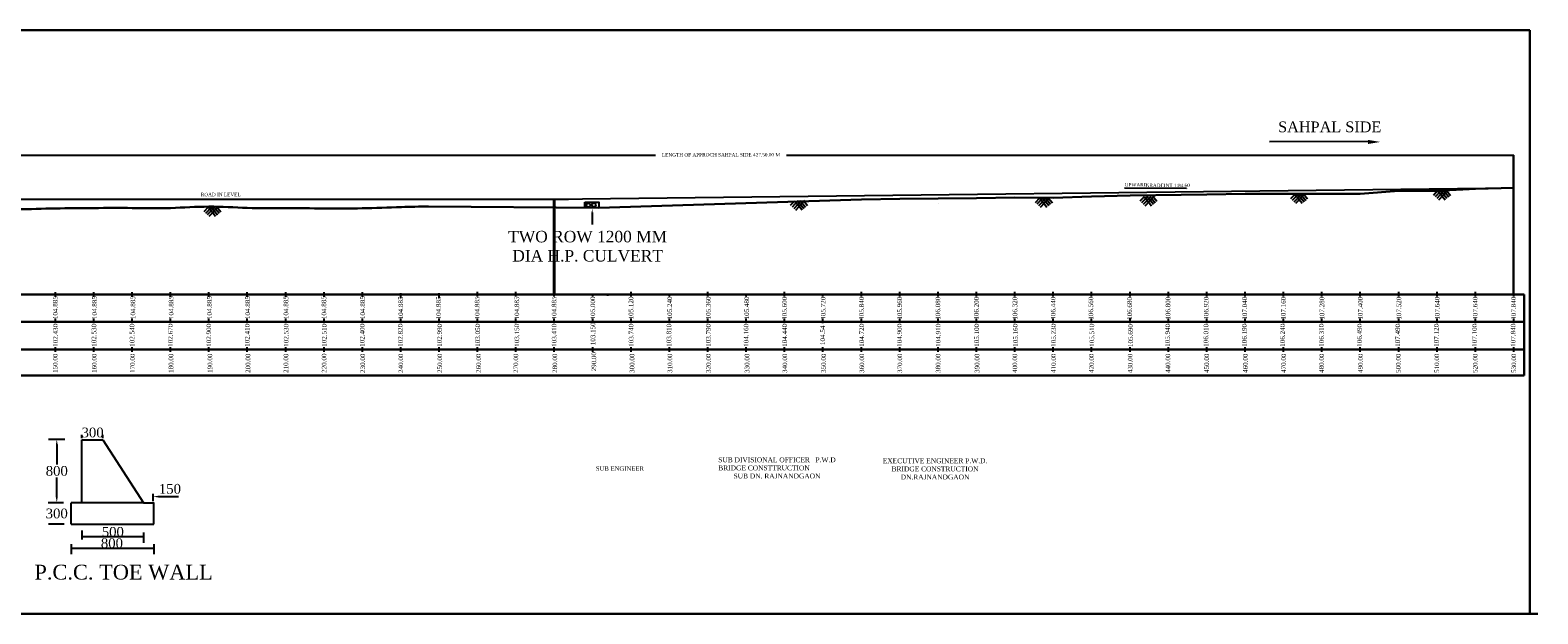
# Model space of a CAD drawing. Header units: millimetres. Extents: x -27872795 to 29991973, y -11755161 to 541449.
# Tile 33 of 37: x -2358120 to -1965278, y -441001 to -288883. Entities that reach past the tile are written whole.
import ezdxf

# ---------------------------------------------------------------- set-up
doc = ezdxf.new("R2010")
doc.units = ezdxf.units.MM
doc.header["$MEASUREMENT"] = 0
doc.styles.get("Standard").update_dxf_attribs({"font": 'times.ttf'})

msp = doc.modelspace()

# ---------------------------------------------------------------- linework, layer by layer
at = {"color": 0, "lineweight": 30, "ltscale": 2000}
for p, q in [((-1967358.5, -288883.5), (-2981398.5, -288883.5)), ((-1967358.5, -288883.5), (-1967358.5, -441001)), ((-2595503.9, -357773.3), (-1968815, -357773.3)), ((-1968815, -357773.3), (-1968815, -378850.2)), ((-2981398, -441001), (-1965278.5, -441001))]:
    msp.add_line(p, q, dxfattribs=at)
at = {"ltscale": 2000}
for p, q in [((-2009531.1, -317921.7), (-2035167.1, -317989.2)), ((-2158946.6, -333428.3), (-2160052.5, -334615.1)), ((-2158086, -333384.8), (-2159613.5, -335024.2)), ((-2157225.4, -333341.3), (-2159174.5, -335433.2)), ((-2158890.2, -333425.4), (-2156996.4, -335751.6)), ((-2156359.6, -333292.2), (-2158735.6, -335842.2)), ((-2158147, -333387.9), (-2156531.1, -335372.8)), ((-2157403.9, -333350.3), (-2156065.8, -334993.9)), ((-2156660.8, -333312.7), (-2155600.5, -334615.1)), ((-2095126.1, -332656.8), (-2096232, -333843.6)), ((-2094265.5, -332613.3), (-2095793, -334252.7)), ((-2093404.9, -332569.8), (-2095354, -334661.7)), ((-2095069.7, -332653.9), (-2093175.9, -334980.1)), ((-2092539.1, -332520.7), (-2094915.1, -335070.7)), ((-2094326.5, -332616.4), (-2092710.6, -334601.3)), ((-2093583.4, -332578.8), (-2092245.3, -334222.4)), ((-2092840.3, -332541.2), (-2091780, -333843.6)), ((-2067858.6, -332306.8), (-2068964.5, -333493.6)), ((-2066998, -332263.3), (-2068525.5, -333902.7)), ((-2066137.4, -332219.8), (-2068086.5, -334311.7)), ((-2067802.2, -332303.9), (-2065908.4, -334630.1)), ((-2065271.6, -332170.7), (-2067647.6, -334720.7)), ((-2067059, -332266.4), (-2065443.1, -334251.3)), ((-2066315.9, -332228.8), (-2064977.8, -333872.4)), ((-2065572.8, -332191.2), (-2064512.5, -333493.6)), ((-2028611.6, -331673.3), (-2029717.5, -332860.1)), ((-2027751, -331629.8), (-2029278.5, -333269.2)), ((-2026890.4, -331586.3), (-2028839.5, -333678.2)), ((-2028555.2, -331670.4), (-2026661.4, -333996.6)), ((-2026024.6, -331537.2), (-2028400.6, -334087.2)), ((-2027812, -331632.9), (-2026196.1, -333617.8)), ((-2027068.9, -331595.3), (-2025730.8, -333238.9)), ((-2026325.8, -331557.7), (-2025265.5, -332860.1)), ((-1991391.6, -330765.8), (-1992497.5, -331952.6)), ((-1990531, -330722.3), (-1992058.5, -332361.7)), ((-1989670.4, -330678.8), (-1991619.5, -332770.7)), ((-1991335.2, -330762.9), (-1989441.4, -333089.1)), ((-1988804.6, -330629.7), (-1991180.6, -333179.7)), ((-1990592, -330725.4), (-1988976.1, -332710.3)), ((-1989848.9, -330687.8), (-1988510.8, -332331.4)), ((-1989105.8, -330650.2), (-1988045.5, -331952.6)), ((-2311746.1, -335050.8), (-2312852, -336237.6)), ((-2310885.5, -335007.3), (-2312413, -336646.7)), ((-2310024.9, -334963.8), (-2311974, -337055.7)), ((-2311689.7, -335047.9), (-2309795.9, -337374.1)), ((-2309159.1, -334914.7), (-2311535.1, -337464.7)), ((-2310946.5, -335010.4), (-2309330.6, -336995.3)), ((-2310203.4, -334972.8), (-2308865.3, -336616.4)), ((-2309460.3, -334935.2), (-2308400, -336237.6))]:
    msp.add_line(p, q, dxfattribs=at)
at = {"lineweight": 25, "ltscale": 2000}
for p, q in [((-2439843.8, -321463), (-2195146.9, -321463)), ((-2161072.7, -321463), (-1971541.7, -321463)), ((-1971541.7, -357773.3), (-1971541.7, -321463)), ((-2221541.7, -332888.3), (-1971541.7, -329943.3)), ((-2399045.5, -332888.3), (-2217850.5, -332888.3)), ((-2211677.2, -336362.9), (-2211677.2, -339493.6)), ((-2349074.5, -395523.5), (-2353347.2, -395523.5)), ((-2344657.6, -395181.4), (-2344657.6, -394322.5)), ((-2344657.6, -412107.8), (-2344657.6, -395638.9)), ((-2344657.6, -395638.9), (-2339167.9, -395638.9)), ((-2339167.9, -395181.4), (-2339167.9, -394322.5)), ((-2339167.9, -395638.9), (-2328574, -412107.8)), ((-2351181.1, -396895.9), (-2351181.1, -402090)), ((-2351181.1, -410620), (-2351181.1, -405432)), ((-2349449.6, -412107.8), (-2353466.2, -412107.8)), ((-2328574, -412107.8), (-2347402.4, -412107.8)), ((-2347402.4, -417597.4), (-2347402.4, -412107.8)), ((-2328574, -412107.8), (-2325829.2, -412107.8)), ((-2326091.2, -411650.3), (-2326091.2, -409758.7)), ((-2325871.4, -417597.4), (-2325871.4, -412107.8)), ((-2324718.8, -410444.9), (-2319505, -410444.9)), ((-2349280.3, -417597.4), (-2353296.9, -417597.4)), ((-2347402.4, -417597.4), (-2325871.4, -417597.4)), ((-2344657.6, -419299.2), (-2344657.6, -421643.7)), ((-2328569.9, -419822.9), (-2328569.9, -422451)), ((-2347402.4, -422826.3), (-2347402.4, -425454.5)), ((-2347402.4, -423901.4), (-2325871.4, -423901.4)), ((-2344657.6, -420884.3), (-2328569.9, -420884.3)), ((-2325871.4, -422826.3), (-2325871.4, -425454.5))]:
    msp.add_line(p, q, dxfattribs=at)
at = {"color": 5, "lineweight": 25, "ltscale": 2000}
for p, q in [((-1971605.2, -357699.7), (-1971605.2, -321463)), ((-2191541.7, -334393.3), (-2191541.7, -334393.3)), ((-2121541.7, -334083.3), (-2121541.7, -334083.3))]:
    msp.add_line(p, q, dxfattribs=at)
at = {"color": 1, "lineweight": 30, "ltscale": 2000}
for p, q in [((-1981541.7, -330213.3), (-1971541.7, -329943.3)), ((-2209962.5, -335210.6), (-2141541.7, -332979.7)), ((-2141541.7, -332979.7), (-2131541.7, -332873.3)), ((-2131541.7, -332873.3), (-2121541.7, -332789.7)), ((-2121541.7, -332789.7), (-2111541.7, -332673.3)), ((-2111541.7, -332673.3), (-2101541.7, -332539.7)), ((-2101541.7, -332539.7), (-2091541.7, -332543.3)), ((-2091541.7, -332543.3), (-2081541.7, -332263.3)), ((-2081541.7, -332263.3), (-2071541.7, -332009.7)), ((-2071541.7, -332009.7), (-2051541.7, -331689.7)), ((-2051541.7, -331689.7), (-2041541.7, -331583.3)), ((-2041541.7, -331583.3), (-2031541.7, -331583.3)), ((-2031541.7, -331583.3), (-2021541.7, -331583.3)), ((-2021541.7, -331583.3), (-2011541.7, -331583.3)), ((-2011541.7, -331583.3), (-2001528, -330771)), ((-2001528, -330771), (-1991541.7, -330729.9)), ((-1991541.7, -330729.9), (-1981541.7, -330213.3)), ((-2209962.5, -335210.6), (-2254331, -334838.3))]:
    msp.add_line(p, q, dxfattribs=at)
at = {"lineweight": 40, "ltscale": 2000}
msp.add_line((-2221541.7, -357773.3), (-2221541.7, -332888.3), dxfattribs=at)
at = {"color": 2, "lineweight": 25, "ltscale": 2}
msp.add_line((-2072976, -330005.5), (-2056857.6, -330049.6), dxfattribs=at)
for p, q in [((-2351541.7, -358417.5), (-2351541.7, -357144)), ((-2341541.7, -358417.5), (-2341541.7, -357144)), ((-2331541.7, -358417.5), (-2331541.7, -357144)), ((-2321541.7, -358417.5), (-2321541.7, -357144)), ((-2311541.7, -358417.5), (-2311541.7, -357144)), ((-2301541.7, -358417.5), (-2301541.7, -357144)), ((-2291541.7, -358417.5), (-2291541.7, -357144)), ((-2281541.7, -358417.5), (-2281541.7, -357144)), ((-2271541.7, -358417.5), (-2271541.7, -357144)), ((-2261541.7, -358712.5), (-2261541.7, -357439)), ((-2251541.7, -358712.5), (-2251541.7, -357439)), ((-2241541.7, -358336.5), (-2241541.7, -357063)), ((-2231541.7, -358336.5), (-2231541.7, -357063)), ((-2221541.7, -358336.5), (-2221541.7, -357063)), ((-2201541.7, -358336.5), (-2201541.7, -357063)), ((-2181541.7, -358336.5), (-2181541.7, -357063)), ((-2161541.7, -358336.5), (-2161541.7, -357063)), ((-2141541.7, -358336.5), (-2141541.7, -357063)), ((-2131541.7, -358336.5), (-2131541.7, -357063)), ((-2121541.7, -358336.5), (-2121541.7, -357063)), ((-2111541.7, -358336.5), (-2111541.7, -357063)), ((-2101541.7, -358336.5), (-2101541.7, -357063)), ((-2091541.7, -358336.5), (-2091541.7, -357063)), ((-2081541.7, -358336.5), (-2081541.7, -357063)), ((-2071541.7, -358336.5), (-2071541.7, -357063)), ((-2061541.7, -358336.5), (-2061541.7, -357063)), ((-2051541.7, -358336.5), (-2051541.7, -357063)), ((-2041541.7, -358336.5), (-2041541.7, -357063)), ((-2031541.7, -358336.5), (-2031541.7, -357063)), ((-2021541.7, -358336.5), (-2021541.7, -357063)), ((-2011541.7, -358336.5), (-2011541.7, -357063)), ((-2001541.7, -358336.5), (-2001541.7, -357063)), ((-1991541.7, -358336.5), (-1991541.7, -357063)), ((-1981541.7, -358336.5), (-1981541.7, -357063)), ((-1971541.7, -358336.5), (-1971541.7, -357063)), ((-2211541.7, -358336.5), (-2211541.7, -357773.3)), ((-2207641.7, -358150.5), (-2207641.7, -357773.3)), ((-2191541.7, -358336.5), (-2191541.7, -357773.3)), ((-2171541.7, -358336.5), (-2171541.7, -357773.3)), ((-2151541.7, -358336.5), (-2151541.7, -357773.3)), ((-2351541.7, -365276.5), (-2351541.7, -364003)), ((-2341541.7, -365276.5), (-2341541.7, -364003)), ((-2331541.7, -365276.5), (-2331541.7, -364003)), ((-2321541.7, -365276.5), (-2321541.7, -364003)), ((-2311541.7, -365276.5), (-2311541.7, -364003)), ((-2301541.7, -365276.5), (-2301541.7, -364003)), ((-2291541.7, -365276.5), (-2291541.7, -364003)), ((-2281541.7, -365276.5), (-2281541.7, -364003)), ((-2271541.7, -365276.5), (-2271541.7, -364003)), ((-2261541.7, -365276.5), (-2261541.7, -364003)), ((-2251541.7, -365276.5), (-2251541.7, -364003)), ((-2241541.7, -365276.5), (-2241541.7, -364003)), ((-2231541.7, -365276.5), (-2231541.7, -364003)), ((-2221541.7, -365276.5), (-2221541.7, -364003)), ((-2211541.7, -365276.5), (-2211541.7, -364003)), ((-2201541.7, -365276.5), (-2201541.7, -364003)), ((-2191541.7, -365276.5), (-2191541.7, -364003)), ((-2181541.7, -365276.5), (-2181541.7, -364003)), ((-2181541.7, -365276.5), (-2181541.7, -364003)), ((-2171541.7, -365276.5), (-2171541.7, -364003)), ((-2161541.7, -365276.5), (-2161541.7, -364003)), ((-2151541.7, -365276.5), (-2151541.7, -364003)), ((-2141541.7, -365276.5), (-2141541.7, -364003)), ((-2131541.7, -365276.5), (-2131541.7, -364003)), ((-2131541.7, -365276.5), (-2131541.7, -364003)), ((-2121541.7, -365276.5), (-2121541.7, -364003)), ((-2111541.7, -365276.5), (-2111541.7, -364003)), ((-2101541.7, -365276.5), (-2101541.7, -364003)), ((-2091541.7, -365276.5), (-2091541.7, -364003)), ((-2081541.7, -365276.5), (-2081541.7, -364003)), ((-2071541.7, -365276.5), (-2071541.7, -364003)), ((-2061541.7, -365276.5), (-2061541.7, -364003)), ((-2051541.7, -365276.5), (-2051541.7, -364003)), ((-2041541.7, -365276.5), (-2041541.7, -364003)), ((-2031541.7, -365276.5), (-2031541.7, -364003)), ((-2021541.7, -365276.5), (-2021541.7, -364003)), ((-2011541.7, -365276.5), (-2011541.7, -364003)), ((-2001541.7, -365276.5), (-2001541.7, -364003)), ((-1991541.7, -365276.5), (-1991541.7, -364003)), ((-1981541.7, -365276.5), (-1981541.7, -364003)), ((-1971541.7, -365276.5), (-1971541.7, -364003)), ((-2351541.7, -372741), (-2351541.7, -371467.5)), ((-2341541.7, -372741), (-2341541.7, -371467.5)), ((-2331541.7, -372741), (-2331541.7, -371467.5)), ((-2321541.7, -372741), (-2321541.7, -371467.5)), ((-2311541.7, -372741), (-2311541.7, -371467.5)), ((-2301541.7, -372741), (-2301541.7, -371467.5)), ((-2291541.7, -372741), (-2291541.7, -371467.5)), ((-2281541.7, -372741), (-2281541.7, -371467.5)), ((-2271541.7, -372741), (-2271541.7, -371467.5)), ((-2261541.7, -372741), (-2261541.7, -371467.5)), ((-2251541.7, -372741), (-2251541.7, -371467.5)), ((-2241541.7, -372741), (-2241541.7, -371467.5)), ((-2231541.7, -372741), (-2231541.7, -371467.5)), ((-2221541.7, -372741), (-2221541.7, -371467.5)), ((-2211541.7, -372741), (-2211541.7, -371467.5)), ((-2201541.7, -372741), (-2201541.7, -371467.5)), ((-2191541.7, -372741), (-2191541.7, -371467.5)), ((-2181541.7, -372741), (-2181541.7, -371467.5)), ((-2181541.7, -372741), (-2181541.7, -371467.5)), ((-2171541.7, -372741), (-2171541.7, -371467.5)), ((-2161541.7, -372741), (-2161541.7, -371467.5)), ((-2151541.7, -372741), (-2151541.7, -371467.5)), ((-2141541.7, -372741), (-2141541.7, -371467.5)), ((-2131541.7, -372741), (-2131541.7, -371467.5)), ((-2121541.7, -372741), (-2121541.7, -371467.5)), ((-2111541.7, -372741), (-2111541.7, -371467.5)), ((-2101541.7, -372741), (-2101541.7, -371467.5)), ((-2091541.7, -372741), (-2091541.7, -371467.5)), ((-2081541.7, -372741), (-2081541.7, -371467.5)), ((-2071541.7, -372741), (-2071541.7, -371467.5)), ((-2061541.7, -372741), (-2061541.7, -371467.5)), ((-2051541.7, -372741), (-2051541.7, -371467.5)), ((-2041541.7, -372741), (-2041541.7, -371467.5)), ((-2031541.7, -372741), (-2031541.7, -371467.5)), ((-2021541.7, -372741), (-2021541.7, -371467.5)), ((-2011541.7, -372741), (-2011541.7, -371467.5)), ((-2001541.7, -372741), (-2001541.7, -371467.5)), ((-1991541.7, -372741), (-1991541.7, -371467.5)), ((-1981541.7, -372741), (-1981541.7, -371467.5)), ((-1971541.7, -372741), (-1971541.7, -371467.5))]:
    msp.add_line(p, q)
at = {"lineweight": 25, "ltscale": 2000}
msp.add_lwpolyline([(-2213598.5, -333690.6), (-2209962.5, -333690.6), (-2209962.5, -335210.6), (-2213598.5, -335210.6)], close=True, dxfattribs=at)
at = {"lineweight": 30}
for points in [[(-2966263, -364865.4), (-2574704.5, -364865.4), (-2569704.5, -364865.4), (-2564704.5, -364865.4), (-2554704.5, -364865.4), (-2544704.5, -364865.4), (-2534704.5, -364865.4), (-2524704.5, -364865.4), (-2514704.5, -364865.4), (-1968815, -364865.4)], [(-2966263, -372122.1), (-2574444.5, -372122.1), (-2569444.5, -372122.1), (-2564444.5, -372122.1), (-2554444.5, -372122.1), (-2544444.5, -372122.1), (-2534444.5, -372122.1), (-2524444.5, -372122.1), (-2514444.5, -372122.1), (-1968815, -372122.1)], [(-2595503.9, -378850.2), (-2590132.2, -378850.2), (-2585132.2, -378850.2), (-2575132.2, -378850.2), (-2565132.2, -378850.2), (-2555132.2, -378850.2), (-2545132.2, -378850.2), (-2535132.2, -378850.2), (-1968815, -378850.2)]]:
    msp.add_lwpolyline(points, dxfattribs=at)
at = {"lineweight": 25, "ltscale": 2000}
for centre in [(-2212689.5, -334489.6), (-2211257, -334445.6)]:
    msp.add_circle(centre, 500, dxfattribs=at)
at = {"color": 1, "lineweight": 30, "ltscale": 2000}
msp.add_open_spline([(-2591541.7, -334047.6), (-2594877, -334047.5), (-2578402.9, -334179.3), (-2572404.3, -335666.2), (-2561312.3, -335331.1), (-2551597.3, -335789.7), (-2541601.2, -336386.2), (-2531615.8, -336765.3), (-2521617.6, -337408.5), (-2511553.2, -337587.7), (-2501455.2, -337016.5), (-2491617.1, -339505.1), (-2481534.8, -339680.2), (-2471553.2, -340351.9), (-2461526.8, -340430.7), (-2451555.2, -339443.3), (-2441622.9, -339595.6), (-2431619.8, -339312.6), (-2421614.2, -338749.3), (-2411528.4, -337877.6), (-2401570, -336563.6), (-2391541.4, -336215.4), (-2381544.7, -335795.3), (-2371543.4, -335483.2), (-2361539.9, -335651.3), (-2351543.1, -335290.9), (-2341541.7, -335244.7), (-2331542.2, -335189.9), (-2321537.7, -335395.5), (-2311540.2, -334627.2), (-2301532.5, -335335.4), (-2291541.7, -335250.7), (-2281541.7, -335363.3), (-2271541.7, -335380.7), (-2262445.3, -334991.9), (-2256682.1, -334873.8), (-2254331, -334838.3)], degree=3, knots=[0, 0, 0, 0, 10005.97254162, 20052.90739759, 30053.40738509, 40059.53051045, 50074.0998971, 59868.08776601, 70098.18923066, 80099.03419496, 90099.21419334, 100226.40531428, 110246.8643856, 120258.86218824, 130258.86218824, 140278.06375323, 150278.66873493, 160029.57646671, 170298.26706432, 180337.7939456, 190395.9448691, 200409.45574192, 210417.05785232, 220420.18236419, 230420.18236419, 240422.60207144, 250423.10205894, 260423.10705894, 270423.10705894, 280429.58496078, 290441.58276341, 300466.05282422, 310467.33274231, 320468.45767904, 330720.59022771, 337759.06056009, 337759.06056009, 337759.06056009, 337759.06056009], dxfattribs=at)
at = {"ltscale": 2000}
msp.add_solid([(-2009536.1, -318549), (-2009536.1, -317482.4), (-2006336.1, -318015.7)], dxfattribs=at)
at = {"lineweight": 25, "ltscale": 2}
msp.add_solid([(-1973345, -321820.1), (-1973345, -321212.6), (-1971522.5, -321516.4)], dxfattribs=at)
at = {"color": 2, "lineweight": 25, "ltscale": 2}
msp.add_solid([(-2056857.1, -330124.6), (-2056858.1, -329974.6), (-2056407.6, -330046.6)], dxfattribs=at)
at = {"lineweight": 25, "ltscale": 2000}
for points in [[(-2211479.8, -336549.5), (-2211863.1, -336549.5), (-2211671.5, -335399.5)], [(-2351409.8, -396895.9), (-2350952.4, -396895.9), (-2351181.1, -395523.5)], [(-2351409.8, -410620), (-2350952.4, -410620), (-2351181.1, -411992.4)], [(-2324718.8, -410216.1), (-2324718.8, -410673.6), (-2326091.2, -410444.9)], [(-2346030, -423672.6), (-2346030, -424130.1), (-2347402.4, -423901.4)], [(-2343285.2, -420655.6), (-2343285.2, -421113.1), (-2344657.6, -420884.3)], [(-2329946.4, -420654.1), (-2329946.4, -421111.5), (-2328574, -420882.8)], [(-2327243.8, -423672.6), (-2327243.8, -424130.1), (-2325871.4, -423901.4)]]:
    msp.add_solid(points, dxfattribs=at)

# ---------------------------------------------------------------- texts
msp.add_text('P.C.C. TOE WALL', height=3859.903).set_placement((-2357004.7, -432057.8))
for s, insert, char_height, width, attachment_point in [('SAHPAL SIDE', (-2032953.4, -312685.6), 2800, 276358.023, 1), ('TWO ROW 1200 MM DIA H.P. CULVERT', (-2212864.4, -341186.4), 3000, 48833.486, 2)]:
    msp.add_mtext(s, dxfattribs=dict(insert=insert, char_height=char_height, width=width, attachment_point=attachment_point))
at = {"color": 2, "char_height": 900, "attachment_point": 2, "rotation": 0.054116}
for s, insert, width in [('LENGTH OF APPROCH SAHPAL SIDE 427.50.00 M ', (-2178110.3, -320919.2), 33474.214), ('UPWARD ', (-2069949.6, -328712.5), 22579.716), ('GRADEINT 1:84.60 ', (-2061720.6, -328879.5), 22579.716), ('ROAD IN LEVEL ', (-2308462.3, -331265.2), 22579.716)]:
    msp.add_mtext(s, dxfattribs=dict(at, insert=insert, width=width))
at = {"char_height": 1200, "width": 9755.966, "attachment_point": 2, "rotation": 90}
for s, insert in [('104.885', (-2352180.3, -361192.1)), ('104.885', (-2341966.8, -361192.1)), ('104.885', (-2331951.8, -361192.1)), ('104.885', (-2321981.3, -361192.1)), ('104.885', (-2312010.3, -361192.1)), ('104.885', (-2302039.8, -361192.1)), ('104.885', (-2292068.8, -361192.1)), ('104.885', (-2282179.3, -361192.1)), ('104.885', (-2272086.8, -361192.1)), ('104.885', (-2262173.3, -361286.1)), ('104.885', (-2252339.8, -361286.1)), ('104.885', (-2242252.8, -361286.1)), ('104.885', (-2231912.3, -361286.1)), ('104.885', (-2222190.8, -361286.1)), ('105.000', (-2212114.3, -361286.1)), ('105.120', (-2202169.3, -361286.1)), ('105.240', (-2192085.8, -361286.1)), ('105.360', (-2182031.3, -361286.1)), ('105.480', (-2172021.8, -361286.1)), ('105.600', (-2162174.3, -361351.1)), ('105.720', (-2152086.8, -361351.1)), ('105.840', (-2142110.8, -361351.1)), ('105.960', (-2132173.3, -361351.1)), ('106.080', (-2122202.8, -361351.1)), ('106.200', (-2112169.8, -361351.1)), ('106.320', (-2102130.3, -361351.1)), ('106.440', (-2092162.3, -361351.1)), ('106.560', (-2082342.3, -361351.1)), ('106.680', (-2072251.8, -361413.1)), ('106.800', (-2062244.8, -361351.1)), ('106.920', (-2052293.3, -361351.1)), ('107.040', (-2042273.3, -361351.1)), ('107.160', (-2032190.3, -361351.1)), ('107.280', (-2022137.3, -361351.1)), ('107.400', (-2012141.8, -361351.1)), ('107.520', (-2002089.3, -361351.1)), ('107.640', (-1992093.8, -361351.1)), ('107.640', (-1982205.8, -361351.1)), ('107.840', (-1972215.8, -361351.1)), ('103.150', (-2212084.8, -368023.1)), ('102.430', (-2352125.3, -368416.1)), ('102.530', (-2342077.8, -368416.1)), ('102.540', (-2332166.3, -368416.1)), ('102.670', (-2322148.8, -368416.1)), ('102.900', (-2312174.8, -368416.1)), ('102.410', (-2302157.3, -368416.1)), ('102.530', (-2292013.3, -368416.1)), ('102.510', (-2282089.8, -368416.1)), ('102.400', (-2272199.3, -368416.1)), ('102.820', (-2262245.3, -368416.1)), ('102.990', (-2252037.8, -368416.1)), ('103.050', (-2242119.8, -368416.1)), ('103.150', (-2231912.3, -368416.1)), ('103.410', (-2222190.8, -368416.1)), ('103.740', (-2202136.8, -368416.1)), ('103.810', (-2192276.3, -368416.1)), ('103.790', (-2182022.3, -368416.1)), ('104.160', (-2172166.3, -368416.1)), ('104.440', (-2162119.8, -368416.1)), ('104.54', (-2152224.3, -368416.1)), ('104.720', (-2142054.3, -368416.1)), ('104.900', (-2132208.8, -368416.1)), ('104.910', (-2122130.3, -368416.1)), ('105.100', (-2112096.8, -368416.1)), ('105.160', (-2102011.3, -368416.1)), ('105.230', (-2092071.8, -368416.1)), ('105.510', (-2082085.8, -368416.1)), ('105.690', (-2071995.3, -368478.1)), ('105.940', (-2062351.3, -368416.1)), ('106.010', (-2052362.8, -368416.1)), ('106.190', (-2042360.8, -368416.1)), ('106.240', (-2032400.3, -368416.1)), ('106.310', (-2022272.3, -368416.1)), ('106.490', (-2012348.8, -368416.1)), ('107.490', (-2002409.3, -368416.1)), ('107.120', (-1992326.8, -368416.1)), ('107.100', (-1982386.8, -368416.1)), ('107.840', (-1972314.8, -368416.1)), ('290.00 ', (-2211844, -375298.4)), ('150.00 ', (-2352182.5, -375691.4)), ('160.00 ', (-2342022.5, -375691.4)), ('170.00 ', (-2332048.5, -375691.4)), ('180.00 ', (-2322031, -375691.4)), ('190.00 ', (-2311887, -375691.4)), ('200.00 ', (-2301963.5, -375691.4)), ('210.00 ', (-2292073, -375691.4)), ('220.00 ', (-2282119, -375671.5)), ('230.00 ', (-2272064.5, -375691.4)), ('240.00 ', (-2262146.5, -375691.4)), ('250.00 ', (-2251986.5, -375691.4)), ('260.00 ', (-2241906, -375691.4)), ('270.00 ', (-2232170.5, -375691.4)), ('280.00 ', (-2222010.5, -375691.4)), ('300.00 ', (-2201896, -375691.4)), ('310.00 ', (-2192035.5, -375691.4)), ('320.00 ', (-2181988, -375691.4)), ('330.00 ', (-2171925.5, -375691.4)), ('340.00 ', (-2162085.5, -375691.4)), ('350.00 ', (-2151983.5, -375691.4)), ('360.00 ', (-2142020, -375691.4)), ('370.00 ', (-2132123.5, -375691.4)), ('380.00 ', (-2122144, -375691.4)), ('390.00 ', (-2111998.5, -375691.4)), ('400.00 ', (-2102147.5, -375691.4)), ('410.00 ', (-2092085, -375691.4)), ('420.00 ', (-2082188.5, -375691.4)), ('430.00 ', (-2072098, -375753.4)), ('440.00 ', (-2062270.5, -375691.4)), ('450.00 ', (-2052167, -375691.4)), ('460.00 ', (-2042104, -375691.4)), ('470.00 ', (-2032124.5, -375691.4)), ('480.00 ', (-2022228.5, -375691.4)), ('490.00 ', (-2012082.5, -375691.4)), ('500.00 ', (-2002247.5, -375691.4)), ('510.00 ', (-1992208, -375691.4)), ('520.00 ', (-1982200.5, -375691.4)), ('530.00 ', (-1972146.5, -375691.4))]:
    msp.add_mtext(s, dxfattribs=dict(at, insert=insert))
at = {"lineweight": 30, "ltscale": 2000, "char_height": 2541.5, "attachment_point": 5}
for s, insert in [('300', (-2341849.2, -393753.5)), ('800', (-2351181.1, -403757.9)), ('150', (-2321696.4, -408433.6)), ('300', (-2351190.3, -414852.6)), ('500', (-2336578.6, -419652.8)), ('800', (-2336816.3, -422596.6))]:
    msp.add_mtext(s, dxfattribs=dict(at, insert=insert))
at = {"color": 6, "attachment_point": 2}
for s, insert, char_height, width in [('SUB DIVISIONAL OFFICER   P.W.D BRIDGE CONSTTRUCTION               SUB DN. RAJNANDGAON', (-2163526.5, -400220.5), 1267.2, 32571.835), ('EXECUTIVE ENGINEER P.W.D. BRIDGE CONSTRUCTION DN.RAJNANDGAON', (-2122347.3, -400477.9), 1267.2, 33066.955), (' SUB ENGINEER', (-2204675.3, -402562.5), 1140.48, 14350.073)]:
    msp.add_mtext(s, dxfattribs=dict(at, insert=insert, char_height=char_height, width=width))

doc.saveas('drawing.dxf')
